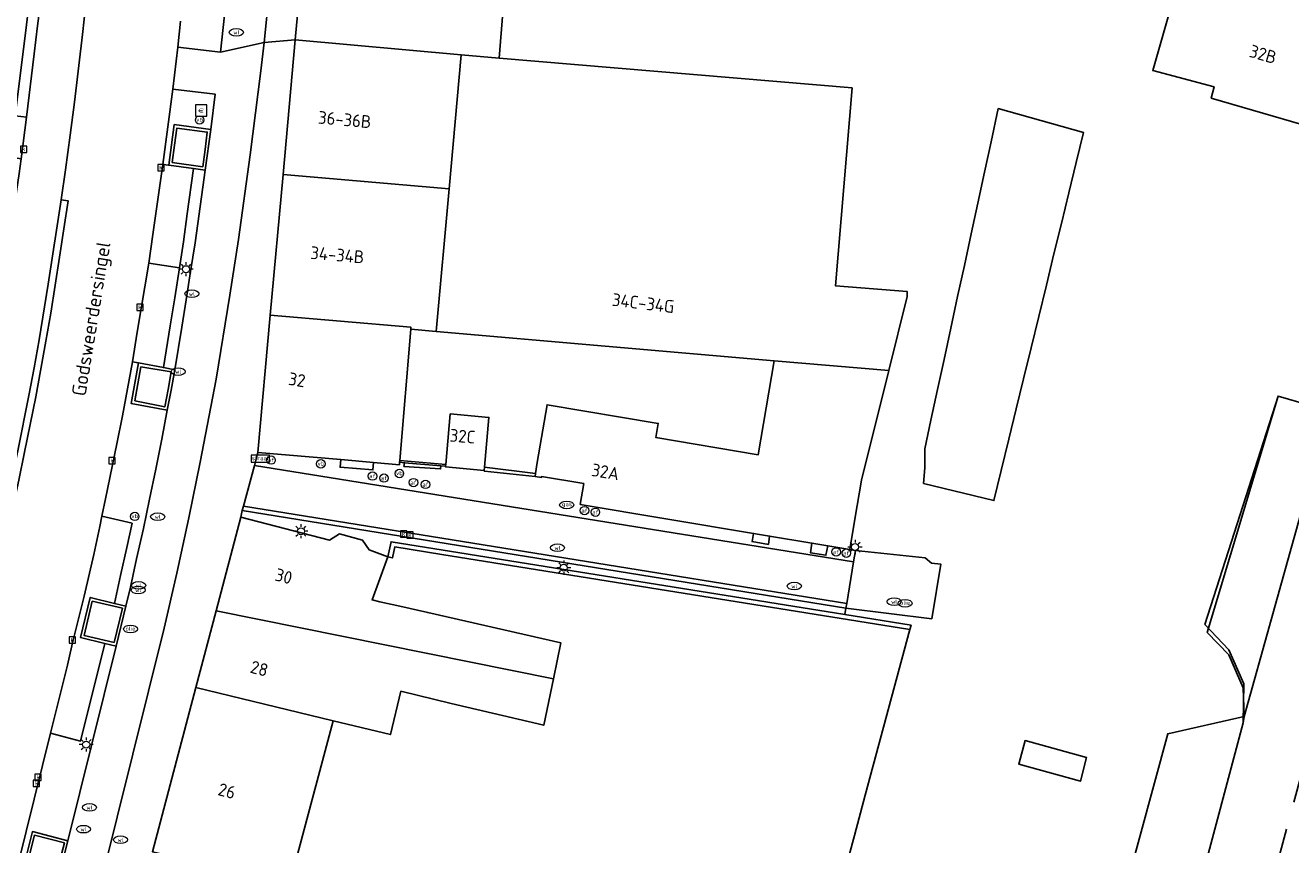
# Model space of a CAD drawing. Header units: metres. Extents: x 197147 to 199131, y 355511 to 356703.
# Tile 100 of 225: x 197392 to 197482, y 356299 to 356357. Entities that reach past the tile are written whole.
import ezdxf
from ezdxf.enums import TextEntityAlignment as Align

# ---------------------------------------------------------------- set-up
doc = ezdxf.new("R2010")
doc.units = ezdxf.units.M
doc.linetypes.add('AM-AS', pattern=[16, 10, -2, 2, -2])
for name, color, linetype in [('B-WE-AM-AS_SPOOR-G', 252, 'AM-AS'), ('B-WE-GR-GRAS-GV', 252, 'Continuous'), ('B-WE-GR-GROENVOORZIENING-GV', 252, 'Continuous'), ('B-WE-IE-MEUBILAIR_WEGMEUBILAIR-GV', 252, 'Continuous'), ('B-WE-IE-MEUBILAIR_WEGMEUBILAIR-S', 252, 'Continuous'), ('B-WE-IE-TERREINAFSCHEIDING_KUNSTMATIG_HEKWERK-G', 252, 'IE-TERREINAFSCHEIDING-KUNSTMATIG'), ('B-WE-IE-TERREINAFSCHEIDING_KUNSTMATIG_MUUR-G', 252, 'IE-TERREINAFSCHEIDING-KUNSTMATIG-DICHT'), ('B-WE-IE-TERREINAFSCHEIDING_KUNSTMATIG_MUUR-GV', 252, 'IE-TERREINAFSCHEIDING-KUNSTMATIG-DICHT'), ('B-WE-OG-BEBOUWING-GV', 252, 'Continuous'), ('B-WE-OG-BEBOUWING_HUISNUMMER-T18', 252, 'Continuous'), ('B-WE-OG-BEBOUWING_STRAATNAAM-T35', 252, 'Continuous'), ('B-WE-OG-TERREIN_ERF-GV', 252, 'Continuous'), ('B-WE-RI-HWA_KOLK-S', 253, 'Continuous'), ('B-WE-RI-VWA_AFSCHEIDER-S', 253, 'Continuous'), ('B-WE-VH-GOOT-G', 253, 'Continuous'), ('B-WE-VH-ONVERHARD-GV', 253, 'Continuous'), ('B-WE-VH-VERHARDING_ASFALT-GV', 253, 'Continuous'), ('B-WE-VH-VERHARDING_BETON-GV', 253, 'Continuous'), ('B-WE-VH-VERHARDING_BETONSTRAATSTEEN-GV', 253, 'Continuous'), ('B-WE-VH-VERHARDING_GESLOTEN-GV', 253, 'Continuous'), ('B-WE-VH-VERHARDING_HALFVERHARDING-GV', 253, 'Continuous'), ('B-WE-VH-VERHARDING_OPEN-GV', 253, 'Continuous'), ('B-WE-VH-VERHARDING_STRAATBAKSTEEN-GV', 253, 'Continuous')]:
    doc.layers.add(name, color=color, linetype=linetype)
doc.styles.add('NLCS-ISO-M-T18', font='NLCS-ISO.ttf', dxfattribs={"height": 1.8})
doc.styles.add('NLCS-ISO-M200-T25', font='NLCS-ISO.ttf')
doc.linetypes.add('IE-TERREINAFSCHEIDING-KUNSTMATIG', pattern='A,4,[82,NLCS.SHX,S=0.75,R=90,X=0,Y=0],4,-2', length=10)
doc.linetypes.add('IE-TERREINAFSCHEIDING-KUNSTMATIG-DICHT', pattern='A,8,-1,[82,NLCS.SHX,S=0.75,R=90,X=0,Y=0],-1', length=10)

# ---------------------------------------------------------------- blocks, each defined once
blk = doc.blocks.new('BGT-STRAATNAAMBORD-SO')
at = {"color": 0, "linetype": 'ByBlock', "lineweight": 18}
blk.add_lwpolyline([(-3.25, -1.25), (3.25, -1.25), (3.25, 1.25), (-3.25, 1.25)], close=True, dxfattribs=at)
at = {"color": 0, "linetype": 'ByBlock', "lineweight": 18, "style": 'NLCS-ISO-M-T18'}
blk.add_text('straat', height=1.5, dxfattribs=at).set_placement((0, 0.15), align=Align.MIDDLE_CENTER)
blk = doc.blocks.new('BGT-VERKEERSBORDPAAL-SO')
at = {"color": 0, "linetype": 'ByBlock', "lineweight": 18}
blk.add_circle((0, 0), 1.5, dxfattribs=at)
at = {"color": 0, "linetype": 'ByBlock', "lineweight": 18, "style": 'NLCS-ISO-M-T18'}
blk.add_text('vb', height=1.5, dxfattribs=at).set_placement((0, 0.13), align=Align.MIDDLE_CENTER)
blk = doc.blocks.new('BGT-AFSLUITPAAL-SO')
at = {"color": 0, "linetype": 'ByBlock', "lineweight": 18}
blk.add_circle((0, 0), 1.5, dxfattribs=at)
at = {"color": 0, "linetype": 'ByBlock', "lineweight": 18, "style": 'NLCS-ISO-M-T18'}
blk.add_text('af', height=1.5, dxfattribs=at).set_placement((0, 0), align=Align.MIDDLE_CENTER)
blk = doc.blocks.new('BGT-LICHTMAST-SO')
at = {"color": 0, "linetype": 'ByBlock', "lineweight": 18}
for points in [[(-1.25, 0), (-2, 0)], [(-1.41, 1.41), (-0.88, 0.88)], [(0, 2), (0, 1.25)], [(0.88, 0.88), (1.41, 1.41)], [(2, 0), (1.25, 0)], [(-1.41, -1.41), (-0.88, -0.88)], [(0, -1.25), (0, -2)], [(0.88, -0.88), (1.41, -1.41)]]:
    blk.add_lwpolyline(points, dxfattribs=at)
blk.add_circle((0, 0), 1, dxfattribs=at)
blk = doc.blocks.new('BGT-WATERLEIDINGPUT-SO')
at = {"color": 0, "linetype": 'ByBlock', "lineweight": 18}
blk.add_ellipse((0, 0), major_axis=(2.5, 0), ratio=0.54, dxfattribs=at)
at = {"color": 0, "linetype": 'ByBlock', "lineweight": 18, "style": 'NLCS-ISO-M-T18'}
blk.add_text('wl', height=1.5, dxfattribs=at).set_placement((0, 0), align=Align.MIDDLE_CENTER)
blk = doc.blocks.new('BGT-KOLK-SO')
at = {"color": 0, "linetype": 'ByBlock', "lineweight": 18}
blk.add_lwpolyline([(-0.045, -0.045), (0.045, -0.045), (0.045, 0.045), (-0.045, 0.045)], close=True, dxfattribs=at)
at = {"color": 0, "linetype": 'ByBlock', "lineweight": 18, "style": 'NLCS-ISO-M-T18'}
blk.add_text('k', height=0.06, dxfattribs=at).set_placement((0, 0), align=Align.MIDDLE_CENTER)
blk = doc.blocks.new('BGT-BENZINEPUT_OLIEPUT-SO')
at = {"color": 0, "linetype": 'ByBlock', "lineweight": 18}
blk.add_ellipse((0, 0), major_axis=(2.5, 0), ratio=0.54, dxfattribs=at)
at = {"color": 0, "linetype": 'ByBlock', "lineweight": 18, "style": 'NLCS-ISO-M-T18'}
blk.add_text('olie', height=1.5, dxfattribs=at).set_placement((0, 0.16), align=Align.MIDDLE_CENTER)
blk = doc.blocks.new('BGT-GASPUT-SO')
at = {"color": 0, "linetype": 'ByBlock', "lineweight": 18}
blk.add_ellipse((0, 0), major_axis=(2.5, 0), ratio=0.54, dxfattribs=at)
at = {"color": 0, "linetype": 'ByBlock', "lineweight": 18, "style": 'NLCS-ISO-M-T18'}
blk.add_text('gas', height=1.5, dxfattribs=at).set_placement((0.12, 0.3), align=Align.MIDDLE_CENTER)
blk = doc.blocks.new('BGT-BETAALAUTOMAAT-SO')
at = {"color": 0, "linetype": 'ByBlock', "lineweight": 18}
blk.add_lwpolyline([(-2, -2), (2, -2), (2, 2), (-2, 2)], close=True, dxfattribs=at)
at = {"color": 0, "linetype": 'ByBlock', "lineweight": 18, "style": 'NLCS-ISO-M-T18'}
blk.add_text('€', height=1.5, dxfattribs=at).set_placement((0, 0), align=Align.MIDDLE_CENTER)

msp = doc.modelspace()

# ---------------------------------------------------------------- linework, layer by layer
at = {"layer": 'B-WE-AM-AS_SPOOR-G', "flags": 128}
msp.add_lwpolyline([(197431.674, 356116.579), (197436.182, 356132.905), (197443.271, 356159.271), (197452.588, 356193.119), (197471.259, 356262.158), (197474.014, 356271.958), (197483.187, 356305.918), (197489.988, 356330.271), (197494.729, 356346.199), (197499.486, 356361.671), (197506.321, 356382.295), (197512.558, 356400.418), (197518.27, 356415.996), (197526.798, 356438.25), (197533.217, 356454.333), (197537.426, 356464.406), (197542.758, 356476.707), (197548.458, 356489.77), (197552.814, 356499.357), (197558.565, 356511.697), (197565.975, 356527.221), (197570.905, 356537.098), (197576.629, 356548.268), (197590.727, 356575.161), (197598.767, 356589.457), (197609.702, 356608.304), (197616.416, 356619.557), (197629.785, 356641.392), (197644.742, 356664.548), (197659.93, 356687.253), (197670.923, 356703.428)], dxfattribs=at)
at = {"layer": 'B-WE-GR-GRAS-GV', "flags": 128}
msp.add_lwpolyline([(197483.735, 356329.771), (197480.959, 356330.574), (197475.947, 356313.849), (197477.473, 356312.248), (197478.499, 356309.915), (197478.551, 356307.891), (197488.107, 356342.099)], dxfattribs=at)
at = {"layer": 'B-WE-GR-GROENVOORZIENING-GV', "flags": 128}
for points in [[(197421.692, 356325.641), (197419.118, 356325.86), (197419.07, 356325.598), (197421.674, 356325.416), (197421.692, 356325.641)], [(197454.256, 356236.344), (197445.522, 356204.215), (197445.489, 356204.095), (197450.22, 356202.779), (197451.083, 356205.996), (197450.332, 356206.22), (197452.438, 356214.098), (197450.891, 356214.572), (197449.063, 356215.132), (197449.686, 356217.435), (197451.52, 356216.938), (197453.877, 356216.242), (197458.333, 356232.754), (197462.114, 356246.428), (197469.254, 356272.843), (197478.501, 356307.454), (197478.551, 356307.891), (197473.155, 356306.669), (197459.444, 356256.298), (197454.256, 356236.344)], [(197467.403, 356304.982), (197463.052, 356306.189), (197462.599, 356304.518), (197466.963, 356303.309), (197467.403, 356304.982)]]:
    msp.add_lwpolyline(points, dxfattribs=at)
at = {"layer": 'B-WE-IE-MEUBILAIR_WEGMEUBILAIR-GV', "flags": 128}
for points in [[(197402.677, 356347.103), (197404.828, 356346.808), (197405.006, 356348.03), (197405.156, 356349.262), (197403.006, 356349.551), (197402.829, 356348.327), (197402.677, 356347.103)], [(197400.021, 356330.236), (197402.141, 356329.814), (197402.386, 356331.043), (197402.595, 356332.281), (197400.451, 356332.641), (197400.021, 356330.236)], [(197398.553, 356313.126), (197399.141, 356315.557), (197397.009, 356316.048), (197396.446, 356313.62), (197398.553, 356313.126)], [(197394.415, 356296.54), (197395.036, 356298.955), (197392.917, 356299.489), (197392.32, 356297.074), (197394.415, 356296.54)]]:
    msp.add_lwpolyline(points, dxfattribs=at)
at = {"layer": 'B-WE-IE-TERREINAFSCHEIDING_KUNSTMATIG_HEKWERK-G', "flags": 128}
for points in [[(197480.959, 356330.574), (197483.735, 356329.771), (197489.266, 356349.445), (197488.156, 356349.776)], [(197480.959, 356330.574), (197475.776, 356314.403), (197477.477, 356312.609), (197478.54, 356310.195), (197478.501, 356307.454), (197469.254, 356272.843)]]:
    msp.add_lwpolyline(points, dxfattribs=at)
at = {"layer": 'B-WE-IE-TERREINAFSCHEIDING_KUNSTMATIG_MUUR-G', "ltscale": 0.2, "flags": 128}
for points in [[(197450.291, 356315.112), (197418.17, 356320.268), (197417.937, 356319.192)], [(197421.765, 356319.367), (197418.423, 356319.903), (197418.264, 356319.118)], [(197417.937, 356319.192), (197418.264, 356319.118)], [(197454.9, 356314.048), (197421.765, 356319.367)], [(197454.9, 356314.048), (197454.984, 356314.359), (197450.291, 356315.112)]]:
    msp.add_lwpolyline(points, dxfattribs=at)
at = {"layer": 'B-WE-IE-TERREINAFSCHEIDING_KUNSTMATIG_MUUR-GV', "ltscale": 0.2, "flags": 128}
for points in [[(197419.118, 356325.86), (197421.692, 356325.641), (197422.029, 356325.613), (197422.04, 356325.733), (197418.78, 356326.009), (197418.77, 356325.889), (197419.118, 356325.86)], [(197450.291, 356315.112), (197418.17, 356320.268), (197417.937, 356319.192), (197418.264, 356319.118), (197418.423, 356319.903), (197421.765, 356319.367), (197454.9, 356314.048), (197454.984, 356314.359), (197450.291, 356315.112)]]:
    msp.add_lwpolyline(points, dxfattribs=at)
at = {"layer": 'B-WE-OG-BEBOUWING-GV', "flags": 128}
for points in [[(197487.372, 356348.433), (197487.835, 356350.026), (197502.82, 356401.56), (197491.31, 356404.79), (197491.107, 356404.079), (197486.878, 356405.265), (197472.085, 356353.632), (197476.436, 356352.454), (197476.225, 356351.673), (197486.29, 356348.747), (197487.372, 356348.433)], [(197412.242, 356365.303), (197411.609, 356358.311), (197411.382, 356355.797), (197423.133, 356354.734), (197425.812, 356354.501), (197426.074, 356357.721), (197426.639, 356364.08)], [(197411.382, 356355.797), (197410.519, 356346.266)], [(197422.273, 356345.234), (197423.133, 356354.734)], [(197453.393, 356332.376), (197454.696, 356337.616), (197454.704, 356337.974), (197449.622, 356338.385), (197450.805, 356352.389), (197425.812, 356354.501)], [(197419.563, 356335.302), (197421.361, 356335.146), (197422.273, 356345.234), (197410.519, 356346.266), (197409.618, 356336.311)], [(197418.756, 356325.719), (197418.77, 356325.889), (197418.78, 356326.009), (197419.563, 356335.302), (197419.576, 356335.451), (197409.618, 356336.311), (197408.737, 356326.584), (197414.598, 356326.078), (197416.925, 356325.877), (197418.756, 356325.719)], [(197421.361, 356335.146), (197445.279, 356333.078)], [(197428.395, 356325.105), (197428.365, 356324.883), (197428.818, 356324.821), (197428.814, 356324.871), (197431.808, 356324.383), (197431.561, 356322.907), (197443.827, 356320.857), (197444.963, 356320.668), (197447.965, 356320.166), (197449.076, 356319.98), (197450.646, 356319.718), (197451.004, 356321.858), (197451.467, 356324.629), (197453.393, 356332.376), (197445.279, 356333.078), (197444.155, 356326.426), (197436.908, 356327.651), (197437.075, 356328.637), (197429.216, 356329.965), (197428.501, 356325.874), (197428.395, 356325.105)], [(197422.04, 356325.733), (197422.029, 356325.613), (197422.024, 356325.557), (197424.762, 356325.306), (197424.784, 356325.553), (197425.092, 356329.068), (197422.355, 356329.315), (197422.115, 356326.553), (197422.04, 356325.733)], [(197417.37, 356316.02), (197416.819, 356316.145), (197417.276, 356317.391), (197417.937, 356319.192), (197416.608, 356319.68), (197416.15, 356320.385), (197414.522, 356320.819), (197413.818, 356320.386), (197407.537, 356322.002), (197405.781, 356315.37), (197429.656, 356310.563), (197430.186, 356313.108), (197420.757, 356315.25), (197418.787, 356315.698), (197417.37, 356316.02)], [(197405.781, 356315.37), (197404.348, 356309.956)], [(197414.062, 356307.583), (197404.348, 356309.956), (197401.269, 356298.326), (197411.731, 356295.804), (197411.807, 356295.809), (197412.363, 356298.033), (197411.543, 356298.135), (197414.062, 356307.583)], [(197414.062, 356307.583), (197418.117, 356306.61), (197418.864, 356309.685), (197422.418, 356308.818), (197428.973, 356307.28), (197429.656, 356310.563)]]:
    msp.add_lwpolyline(points, dxfattribs=at)
at = {"layer": 'B-WE-OG-TERREIN_ERF-GV', "flags": 128}
for points in [[(197486.29, 356348.747), (197476.225, 356351.673), (197476.436, 356352.454), (197472.085, 356353.632), (197486.878, 356405.265)], [(197426.074, 356357.721), (197425.812, 356354.501), (197450.805, 356352.389), (197449.622, 356338.385), (197454.704, 356337.974), (197454.696, 356337.616), (197453.393, 356332.376), (197451.467, 356324.629), (197451.004, 356321.858), (197450.646, 356319.718), (197451.013, 356319.642), (197451.04, 356319.639), (197455.985, 356319.116), (197456.428, 356318.743), (197457.075, 356318.685), (197456.44, 356314.814), (197450.364, 356315.554), (197450.291, 356315.112), (197454.984, 356314.359), (197454.9, 356314.048), (197451.736, 356302.317), (197450.97, 356299.476), (197450.218, 356296.688)], [(197459.704, 356344.226), (197460.178, 356346.418), (197460.645, 356348.579), (197461.152, 356350.923), (197467.186, 356349.226), (197466.672, 356347.112), (197466.149, 356344.965), (197465.619, 356342.786), (197465.095, 356340.636), (197464.555, 356338.416), (197464.02, 356336.217), (197463.481, 356334.002), (197462.946, 356331.802), (197462.429, 356329.679), (197461.907, 356327.536), (197461.366, 356325.312), (197460.846, 356323.175), (197455.862, 356324.388), (197455.947, 356325.498), (197455.943, 356326.632), (197455.942, 356326.831), (197456.385, 356328.88), (197456.851, 356331.037), (197457.314, 356333.173), (197457.792, 356335.386), (197458.274, 356337.615), (197458.753, 356339.828), (197459.236, 356342.062), (197459.704, 356344.226)], [(197418.78, 356326.009), (197422.04, 356325.733), (197422.115, 356326.553), (197422.355, 356329.315), (197425.092, 356329.068), (197424.784, 356325.553), (197428.395, 356325.105), (197428.501, 356325.874), (197429.216, 356329.965), (197437.075, 356328.637), (197436.908, 356327.651), (197444.155, 356326.426), (197445.279, 356333.078), (197421.361, 356335.146), (197419.563, 356335.302), (197418.78, 356326.009)], [(197459.444, 356256.298), (197473.155, 356306.669), (197478.551, 356307.891), (197478.499, 356309.915), (197477.473, 356312.248), (197475.947, 356313.849), (197480.959, 356330.574), (197483.735, 356329.771)], [(197454.9, 356314.048), (197421.765, 356319.367), (197418.423, 356319.903), (197418.264, 356319.118), (197417.937, 356319.192), (197417.276, 356317.391), (197416.819, 356316.145), (197417.37, 356316.02), (197418.787, 356315.698), (197420.757, 356315.25), (197430.186, 356313.108), (197429.656, 356310.563), (197428.973, 356307.28), (197422.418, 356308.818), (197418.864, 356309.685), (197418.117, 356306.61), (197414.062, 356307.583), (197411.543, 356298.135)], [(197463.052, 356306.189), (197467.403, 356304.982), (197466.963, 356303.309), (197462.599, 356304.518), (197463.052, 356306.189)]]:
    msp.add_lwpolyline(points, dxfattribs=at)
at = {"layer": 'B-WE-VH-GOOT-G', "flags": 128}
for points in [[(197407.623, 356322.476), (197407.709, 356322.788)], [(197407.709, 356322.788), (197450.42, 356315.895)]]:
    msp.add_lwpolyline(points, dxfattribs=at)
at = {"layer": 'B-WE-VH-ONVERHARD-GV', "flags": 128}
for points in [[(197402.677, 356347.103), (197404.828, 356346.808), (197405.006, 356348.03), (197405.156, 356349.262), (197403.006, 356349.551), (197402.829, 356348.327), (197402.677, 356347.103)], [(197400.021, 356330.236), (197402.141, 356329.814), (197402.386, 356331.043), (197402.595, 356332.281), (197400.451, 356332.641), (197400.021, 356330.236)], [(197398.553, 356313.126), (197399.141, 356315.557), (197397.009, 356316.048), (197396.446, 356313.62), (197398.553, 356313.126)], [(197394.415, 356296.54), (197395.036, 356298.955), (197392.917, 356299.489), (197392.32, 356297.074), (197394.415, 356296.54)]]:
    msp.add_lwpolyline(points, dxfattribs=at)
at = {"layer": 'B-WE-VH-VERHARDING_ASFALT-GV', "flags": 128}
for points in [[(197397.042, 356358.278), (197396.55, 356358.341), (197396.314, 356356.169), (197395.748, 356351.384), (197395.444, 356349.048), (197395.111, 356346.582), (197394.803, 356344.465), (197395.308, 356344.39), (197394.995, 356342.407), (197394.702, 356340.418), (197394.377, 356338.434), (197394.068, 356336.455), (197393.733, 356334.473), (197393.024, 356330.516), (197392.224, 356326.594), (197391.813, 356324.632), (197391.392, 356322.672), (197390.527, 356318.76), (197390.055, 356316.778), (197389.583, 356314.851), (197377.223, 356265.227)], [(197390.018, 356290.509), (197394.053, 356306.709), (197395.256, 356311.538), (197395.718, 356313.534), (197395.733, 356313.592), (197396.214, 356315.465), (197396.436, 356316.423), (197397.117, 356319.36), (197397.546, 356321.333), (197397.694, 356322.072), (197397.942, 356323.304), (197398.756, 356327.196), (197399.156, 356329.168), (197399.503, 356331.086), (197399.865, 356333), (197400.201, 356335.094), (197401.014, 356339.994), (197401.308, 356342.014), (197401.999, 356346.972), (197402.71, 356352.289), (197403.072, 356355.281), (197403.264, 356357.118)]]:
    msp.add_lwpolyline(points, dxfattribs=at)
at = {"layer": 'B-WE-VH-VERHARDING_BETON-GV', "flags": 128}
for points in [[(197357.516, 356188.553), (197357.654, 356189.109), (197357.671, 356189.105), (197366.927, 356226.053), (197370.285, 356239.55), (197373.204, 356251.22), (197376.733, 356265.354), (197389.583, 356316.911), (197389.985, 356318.855), (197390.413, 356320.816), (197390.846, 356322.722), (197391.319, 356324.721), (197391.735, 356326.7), (197392.526, 356330.613), (197392.903, 356332.586), (197393.246, 356334.548), (197393.897, 356338.508), (197394.803, 356344.465), (197395.111, 356346.582), (197395.444, 356349.048), (197395.748, 356351.384), (197396.314, 356356.169), (197396.55, 356358.341), (197393.387, 356358.767)], [(197393.131, 356356.776), (197393.387, 356358.767), (197392.584, 356358.857), (197392.358, 356356.866), (197391.564, 356350.41), (197392.361, 356350.314)], [(197393.131, 356356.776), (197392.906, 356354.791), (197392.361, 356350.314), (197391.976, 356347.365), (197391.843, 356346.331), (197391.256, 356342.349), (197390.948, 356340.38), (197390.623, 356338.393), (197390.279, 356336.462), (197390.066, 356335.084), (197389.965, 356334.434), (197389.565, 356332.178), (197389.238, 356330.47), (197388.439, 356326.554), (197387.6, 356322.628), (197387.151, 356320.66), (197386.769, 356319.072), (197386.249, 356316.756), (197386.103, 356316.171), (197382.715, 356302.572), (197382.01, 356299.74), (197378.321, 356284.933)]]:
    msp.add_lwpolyline(points, dxfattribs=at)
at = {"layer": 'B-WE-VH-VERHARDING_BETONSTRAATSTEEN-GV', "flags": 128}
for points in [[(197409.18, 356355.603), (197409.528, 356359.126), (197409.689, 356360.601), (197413.704, 356406.539), (197413.853, 356408.535), (197414.094, 356412.531), (197414.19, 356414.545), (197414.266, 356416.538), (197414.354, 356418.57), (197414.419, 356420.545), (197414.462, 356422.559), (197414.534, 356424.566), (197414.551, 356426.564)], [(197406.936, 356363.87), (197406.456, 356358.403), (197406.086, 356354.912)], [(197378.749, 356232.879), (197378.402, 356231.514), (197378.047, 356231.32), (197377.653, 356231.399), (197378.846, 356229.835), (197380.319, 356228.656), (197380.739, 356228.501), (197388.778, 356260.633), (197402.11, 356314.137), (197402.994, 356318.047), (197403.839, 356321.963), (197404.649, 356325.888), (197405.415, 356329.819), (197405.78, 356331.769), (197406.744, 356337.725), (197407.37, 356341.67), (197408.187, 356347.643), (197408.953, 356353.598), (197409.18, 356355.603), (197406.086, 356354.912), (197403.072, 356355.281), (197402.71, 356352.289), (197405.714, 356351.942), (197405.395, 356349.441)], [(197389.623, 356347.737), (197391.976, 356347.365), (197392.361, 356350.314), (197391.564, 356350.41), (197390.015, 356350.603), (197389.623, 356347.737)], [(197405.013, 356346.573), (197405.395, 356349.441), (197402.817, 356349.791), (197402.423, 356346.915), (197404.184, 356346.677), (197405.013, 356346.573)], [(197402.677, 356347.103), (197402.829, 356348.327), (197403.006, 356349.551), (197405.156, 356349.262), (197405.006, 356348.03), (197404.828, 356346.808), (197402.677, 356347.103)], [(197405.013, 356346.573), (197404.851, 356345.353), (197404.299, 356341.417), (197403.973, 356339.393), (197403.666, 356337.398), (197403.353, 356335.444), (197402.848, 356332.441)], [(197394.803, 356344.465), (197393.897, 356338.508), (197393.246, 356334.548), (197392.903, 356332.586), (197392.526, 356330.613), (197391.735, 356326.7), (197391.319, 356324.721), (197390.846, 356322.722), (197390.413, 356320.816), (197389.985, 356318.855), (197389.583, 356316.911), (197376.733, 356265.354)], [(197377.223, 356265.227), (197389.583, 356314.851), (197390.055, 356316.778), (197390.527, 356318.76), (197391.392, 356322.672), (197391.813, 356324.632), (197392.224, 356326.594), (197393.024, 356330.516), (197393.733, 356334.473), (197394.068, 356336.455), (197394.377, 356338.434), (197394.702, 356340.418), (197394.995, 356342.407), (197395.308, 356344.39), (197394.803, 356344.465)], [(197402.322, 356329.575), (197402.6, 356330.99), (197402.848, 356332.441), (197402.046, 356332.592), (197400.292, 356332.92), (197399.765, 356330.057), (197402.322, 356329.575)], [(197400.021, 356330.236), (197400.451, 356332.641), (197402.595, 356332.281), (197402.386, 356331.043), (197402.141, 356329.814), (197400.021, 356330.236)], [(197402.322, 356329.575), (197401.927, 356327.535), (197401.501, 356325.394), (197401.054, 356323.269), (197400.632, 356321.199), (197400.145, 356319.064), (197399.715, 356317.055), (197399.379, 356315.696)], [(197450.908, 356318.84), (197451.04, 356319.639), (197451.013, 356319.642), (197450.646, 356319.718), (197449.076, 356319.98), (197448.956, 356319.313), (197447.855, 356319.485), (197447.965, 356320.166), (197444.963, 356320.668), (197444.882, 356320.076), (197443.723, 356320.277), (197443.827, 356320.857), (197431.561, 356322.907), (197431.808, 356324.383), (197428.814, 356324.871), (197428.818, 356324.821), (197428.365, 356324.883), (197424.769, 356325.254), (197424.762, 356325.306), (197422.024, 356325.557), (197422.029, 356325.613), (197421.692, 356325.641), (197421.674, 356325.416), (197419.07, 356325.598), (197419.118, 356325.86), (197418.77, 356325.889), (197418.756, 356325.719), (197416.925, 356325.877), (197416.885, 356325.351), (197414.557, 356325.543), (197414.598, 356326.078), (197408.737, 356326.584), (197408.5, 356325.672)], [(197450.42, 356315.895), (197450.908, 356318.84), (197408.5, 356325.672), (197407.709, 356322.788)], [(197407.623, 356322.476), (197407.537, 356322.002), (197413.818, 356320.386), (197414.522, 356320.819), (197416.15, 356320.385), (197416.608, 356319.68), (197417.937, 356319.192), (197418.17, 356320.268), (197450.291, 356315.112), (197450.364, 356315.554)], [(197407.623, 356322.476), (197450.364, 356315.554), (197450.42, 356315.895), (197407.709, 356322.788), (197407.623, 356322.476)], [(197396.181, 356313.477), (197397.89, 356313.057), (197398.71, 356312.881), (197399.379, 356315.696), (197398.581, 356315.901), (197396.874, 356316.322), (197396.181, 356313.477)], [(197398.553, 356313.126), (197396.446, 356313.62), (197397.009, 356316.048), (197399.141, 356315.557), (197398.553, 356313.126)], [(197398.71, 356312.881), (197395.278, 356299.094)], [(197395.278, 356299.094), (197392.77, 356299.745), (197392.065, 356296.92), (197394.581, 356296.289), (197395.278, 356299.094)], [(197394.415, 356296.54), (197392.32, 356297.074), (197392.917, 356299.489), (197395.036, 356298.955), (197394.415, 356296.54)]]:
    msp.add_lwpolyline(points, dxfattribs=at)
at = {"layer": 'B-WE-VH-VERHARDING_GESLOTEN-GV', "flags": 128}
msp.add_lwpolyline([(197460.178, 356346.418), (197459.704, 356344.226), (197459.236, 356342.062), (197458.753, 356339.828), (197458.274, 356337.615), (197457.792, 356335.386), (197457.314, 356333.173), (197456.851, 356331.037), (197456.385, 356328.88), (197455.942, 356326.831), (197455.943, 356326.632), (197455.947, 356325.498), (197455.862, 356324.388), (197460.846, 356323.175), (197461.366, 356325.312), (197461.907, 356327.536), (197462.429, 356329.679), (197462.946, 356331.802), (197463.481, 356334.002), (197464.02, 356336.217), (197464.555, 356338.416), (197465.095, 356340.636), (197465.619, 356342.786), (197466.149, 356344.965), (197466.672, 356347.112), (197467.186, 356349.226), (197461.152, 356350.923), (197460.645, 356348.579), (197460.178, 356346.418)], dxfattribs=at)
at = {"layer": 'B-WE-VH-VERHARDING_HALFVERHARDING-GV', "flags": 128}
msp.add_lwpolyline([(197488.107, 356342.099), (197478.551, 356307.891), (197478.501, 356307.454), (197469.254, 356272.843)], dxfattribs=at)
at = {"layer": 'B-WE-VH-VERHARDING_OPEN-GV', "flags": 128}
for points in [[(197416.925, 356325.877), (197414.598, 356326.078), (197414.557, 356325.543), (197416.885, 356325.351), (197416.925, 356325.877)], [(197428.365, 356324.883), (197428.395, 356325.105), (197424.784, 356325.553), (197424.762, 356325.306), (197424.769, 356325.254), (197428.365, 356324.883)], [(197444.963, 356320.668), (197443.827, 356320.857), (197443.723, 356320.277), (197444.882, 356320.076), (197444.963, 356320.668)], [(197447.965, 356320.166), (197447.855, 356319.485), (197448.956, 356319.313), (197449.076, 356319.98), (197447.965, 356320.166)], [(197450.908, 356318.84), (197450.42, 356315.895), (197450.364, 356315.554), (197456.44, 356314.814), (197457.075, 356318.685), (197456.428, 356318.743), (197455.985, 356319.116), (197451.04, 356319.639), (197450.908, 356318.84)]]:
    msp.add_lwpolyline(points, dxfattribs=at)
at = {"layer": 'B-WE-VH-VERHARDING_STRAATBAKSTEEN-GV', "flags": 128}
for points in [[(197411.382, 356355.797), (197411.609, 356358.311), (197412.242, 356365.303), (197412.813, 356371.615), (197413.395, 356378.046), (197413.955, 356384.227), (197414.518, 356390.447), (197415.085, 356396.716), (197415.679, 356403.285), (197416.23, 356409.374), (197416.795, 356415.614), (197417.382, 356422.098), (197417.492, 356423.757), (197417.741, 356427.486)], [(197414.551, 356426.564), (197414.534, 356424.566), (197414.462, 356422.559), (197414.419, 356420.545), (197414.354, 356418.57), (197414.266, 356416.538), (197414.19, 356414.545), (197414.094, 356412.531), (197413.853, 356408.535), (197413.704, 356406.539), (197409.689, 356360.601), (197409.528, 356359.126), (197409.18, 356355.603)], [(197391.564, 356350.41), (197392.358, 356356.866), (197392.584, 356358.857), (197393.387, 356358.767), (197393.519, 356360.186), (197393.91, 356364.176), (197393.978, 356364.953), (197391.581, 356365.16), (197391.006, 356358.922), (197390.764, 356356.721), (197390.269, 356352.609), (197390.015, 356350.603), (197391.564, 356350.41)], [(197403.264, 356357.118), (197403.072, 356355.281), (197406.086, 356354.912), (197406.456, 356358.403), (197406.936, 356363.87), (197406.115, 356363.922)], [(197401.269, 356298.326), (197404.348, 356309.956), (197405.781, 356315.37), (197407.537, 356322.002), (197407.623, 356322.476), (197407.709, 356322.788), (197408.5, 356325.672), (197408.737, 356326.584), (197409.618, 356336.311), (197410.519, 356346.266), (197411.382, 356355.797), (197409.18, 356355.603), (197408.953, 356353.598), (197408.187, 356347.643), (197407.37, 356341.67), (197406.744, 356337.725), (197405.78, 356331.769), (197405.415, 356329.819), (197404.649, 356325.888), (197403.839, 356321.963), (197402.994, 356318.047), (197402.11, 356314.137), (197388.778, 356260.633)], [(197402.423, 356346.915), (197402.817, 356349.791), (197405.395, 356349.441), (197405.714, 356351.942), (197402.71, 356352.289), (197401.999, 356346.972)], [(197403.188, 356339.646), (197403.474, 356341.494), (197403.726, 356343.47), (197404.184, 356346.677), (197402.423, 356346.915), (197401.999, 356346.972), (197401.308, 356342.014), (197401.014, 356339.994)], [(197402.046, 356332.592), (197402.848, 356332.441), (197403.353, 356335.444), (197403.666, 356337.398), (197403.973, 356339.393), (197404.299, 356341.417), (197404.851, 356345.353), (197405.013, 356346.573), (197404.184, 356346.677)], [(197401.014, 356339.994), (197400.201, 356335.094), (197399.865, 356333), (197400.292, 356332.92), (197402.046, 356332.592), (197402.52, 356335.552), (197402.851, 356337.52), (197403.188, 356339.646), (197401.014, 356339.994)], [(197399.865, 356333), (197399.503, 356331.086), (197399.156, 356329.168), (197398.756, 356327.196), (197397.942, 356323.304), (197397.694, 356322.072)], [(197398.581, 356315.901), (197399.379, 356315.696), (197399.715, 356317.055), (197400.145, 356319.064), (197400.632, 356321.199), (197401.054, 356323.269), (197401.501, 356325.394), (197401.927, 356327.535), (197402.322, 356329.575), (197399.765, 356330.057), (197400.292, 356332.92)], [(197397.89, 356313.057), (197396.181, 356313.477), (197396.874, 356316.322), (197398.581, 356315.901), (197399.015, 356317.866), (197399.466, 356319.855), (197399.836, 356321.578), (197397.694, 356322.072), (197397.546, 356321.333), (197397.117, 356319.36), (197396.436, 356316.423), (197396.214, 356315.465), (197395.733, 356313.592), (197395.718, 356313.534), (197395.256, 356311.538), (197394.053, 356306.709)], [(197390.435, 356283.092), (197391.24, 356282.873), (197394.581, 356296.289), (197392.065, 356296.92), (197392.77, 356299.745), (197395.278, 356299.094), (197398.71, 356312.881), (197397.89, 356313.057), (197396.182, 356306.155), (197394.053, 356306.709), (197390.018, 356290.509)]]:
    msp.add_lwpolyline(points, dxfattribs=at)

# ---------------------------------------------------------------- block references
at = {"layer": 'B-WE-IE-MEUBILAIR_WEGMEUBILAIR-S'}
for name, p, xscale, yscale, zscale in [('BGT-WATERLEIDINGPUT-SO', (197407.211, 356356.324), 0.2, 0.2, 0.2), ('BGT-BETAALAUTOMAAT-SO', (197404.717, 356350.781), 0.2, 0.2, 0.2), ('BGT-VERKEERSBORDPAAL-SO', (197404.612, 356350.119), 0.2, 0.2, 0.2), ('BGT-LICHTMAST-SO', (197403.647, 356339.553), 0.25, 0.25, 0.25), ('BGT-WATERLEIDINGPUT-SO', (197404.063, 356337.816), 0.2, 0.2, 0.2), ('BGT-WATERLEIDINGPUT-SO', (197403.099, 356332.309), 0.2, 0.2, 0.2), ('BGT-STRAATNAAMBORD-SO', (197408.919, 356326.154), 0.2, 0.2, 0.2), ('BGT-AFSLUITPAAL-SO', (197409.669, 356326.049), 0.2, 0.2, 0.2), ('BGT-VERKEERSBORDPAAL-SO', (197413.198, 356325.78), 0.2, 0.2, 0.2), ('BGT-AFSLUITPAAL-SO', (197416.846, 356324.916), 0.2, 0.2, 0.2), ('BGT-VERKEERSBORDPAAL-SO', (197418.757, 356325.098), 0.2, 0.2, 0.2), ('BGT-AFSLUITPAAL-SO', (197417.665, 356324.772), 0.2, 0.2, 0.2), ('BGT-AFSLUITPAAL-SO', (197419.754, 356324.451), 0.2, 0.2, 0.2), ('BGT-AFSLUITPAAL-SO', (197420.602, 356324.323), 0.2, 0.2, 0.2), ('BGT-GASPUT-SO', (197430.598, 356322.869), 0.2, 0.2, 0.2), ('BGT-AFSLUITPAAL-SO', (197431.86, 356322.467), 0.2, 0.2, 0.2), ('BGT-AFSLUITPAAL-SO', (197432.631, 356322.351), 0.2, 0.2, 0.2), ('BGT-VERKEERSBORDPAAL-SO', (197400.015, 356322.058), 0.2, 0.2, 0.2), ('BGT-WATERLEIDINGPUT-SO', (197401.643, 356322.036), 0.2, 0.2, 0.2), ('BGT-LICHTMAST-SO', (197411.784, 356321.006), 0.25, 0.25, 0.25), ('BGT-WATERLEIDINGPUT-SO', (197429.946, 356319.835), 0.2, 0.2, 0.2), ('BGT-AFSLUITPAAL-SO', (197449.671, 356319.544), 0.2, 0.2, 0.2), ('BGT-LICHTMAST-SO', (197451.013, 356319.892), 0.25, 0.25, 0.25), ('BGT-LICHTMAST-SO', (197430.39, 356318.427), 0.25, 0.25, 0.25), ('BGT-AFSLUITPAAL-SO', (197450.396, 356319.457), 0.2, 0.2, 0.2), ('BGT-WATERLEIDINGPUT-SO', (197400.262, 356316.848), 0.2, 0.2, 0.2), ('BGT-WATERLEIDINGPUT-SO', (197400.293, 356317.173), 0.2, 0.2, 0.2), ('BGT-WATERLEIDINGPUT-SO', (197446.71, 356317.125), 0.2, 0.2, 0.2), ('BGT-WATERLEIDINGPUT-SO', (197453.779, 356316.023), 0.2, 0.2, 0.2), ('BGT-LICHTMAST-SO', (197396.58, 356305.905), 0.25, 0.25, 0.25), ('BGT-WATERLEIDINGPUT-SO', (197396.813, 356301.455), 0.2, 0.2, 0.2), ('BGT-WATERLEIDINGPUT-SO', (197396.392, 356299.919), 0.2, 0.2, 0.2), ('BGT-WATERLEIDINGPUT-SO', (197399.016, 356299.168), 0.2, 0.2, 0.2)]:
    msp.add_blockref(name, p, dxfattribs=dict(at, xscale=xscale, yscale=yscale, zscale=zscale))
at = {"layer": 'B-WE-RI-HWA_KOLK-S', "xscale": 5, "yscale": 5, "zscale": 5}
for p in [(197392.158, 356348.044), (197401.871, 356346.748), (197400.392, 356336.862), (197398.412, 356326.007), (197419.049, 356320.818), (197419.502, 356320.741), (197395.592, 356313.304), (197393.178, 356303.595), (197393.057, 356303.158)]:
    msp.add_blockref('BGT-KOLK-SO', p, dxfattribs=at)
at = {"layer": 'B-WE-RI-VWA_AFSCHEIDER-S', "xscale": 0.2, "yscale": 0.2, "zscale": 0.2}
for p in [(197454.554, 356315.914), (197399.72, 356314.086)]:
    msp.add_blockref('BGT-BENZINEPUT_OLIEPUT-SO', p, dxfattribs=at)

# ---------------------------------------------------------------- texts
at = {"layer": 'B-WE-OG-BEBOUWING_HUISNUMMER-T18', "char_height": 0.9, "attachment_point": 5, "style": 'NLCS-ISO-M200-T25'}
for s, insert, rotation in [('32B', (197479.9, 356354.77), 343.8), ('36-36B', (197414.886, 356350.143), 354.8), ('34-34B', (197414.363, 356340.571), 355), ('34C-34G', (197436.017, 356337.154), 353.1), ('32', (197411.505, 356331.726), 350.7), ('32C', (197423.226, 356327.733), 355), ('32A', (197433.341, 356325.211), 350.4), ('30', (197410.568, 356317.82), 345.2), ('28', (197408.838, 356311.287), 345.2), ('26', (197406.544, 356302.623), 345.2)]:
    msp.add_mtext(s, dxfattribs=dict(at, insert=insert, rotation=rotation))
at = {"layer": 'B-WE-OG-BEBOUWING_STRAATNAAM-T35', "insert": (197397.08, 356336.024), "char_height": 1, "attachment_point": 5, "rotation": 80.7, "style": 'NLCS-ISO-M200-T25'}
msp.add_mtext('Godsweerdersingel', dxfattribs=at)

doc.saveas('drawing.dxf')
